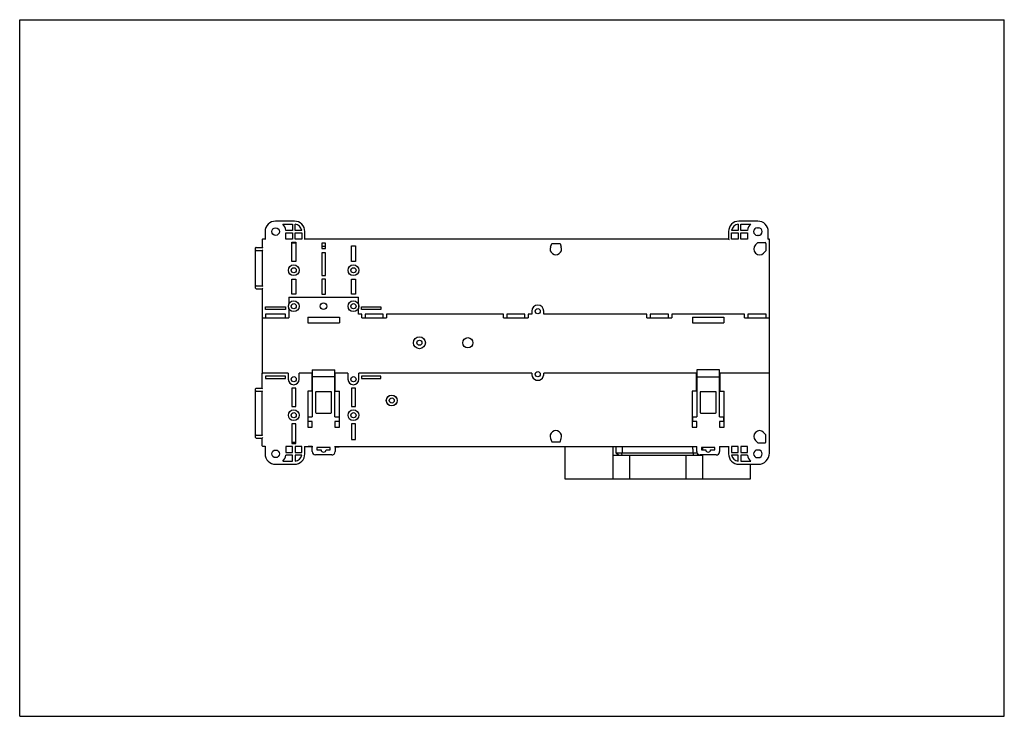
# Model space of a CAD drawing. Header units: millimetres. Extents: x 0 to 297, y 0 to 210.
import ezdxf

# ---------------------------------------------------------------- set-up
doc = ezdxf.new("R2010")
doc.units = ezdxf.units.MM
doc.header["$LTSCALE"] = 16.335
doc.layers.get('0').update_dxf_attribs({"linetype": 'CONTINUOUS'})
doc.layers.add('03_AXES', color=7, linetype='CONTINUOUS')

msp = doc.modelspace()

# ---------------------------------------------------------------- linework, layer by layer
at = {"color": 7, "linetype": 'Continuous'}
for p, q in [((0, 0), (0, 210)), ((0, 210), (297, 210)), ((297, 0), (297, 210)), ((82.87, 149.27), (77.17, 149.27)), ((222.67, 149.27), (216.97, 149.27)), ((74.02, 146.12), (74.02, 143.87)), ((79.34, 148.37), (82.32, 148.37)), ((82.32, 146.5), (80.27, 146.5)), ((80.3, 143.87), (80.3, 145.75)), ((80.3, 145.75), (82.32, 145.75)), ((82.32, 148.37), (82.32, 146.5)), ((82.32, 145.75), (82.32, 143.87)), ((83.07, 146.5), (83.07, 148.36)), ((85.09, 146.5), (83.07, 146.5)), ((83.07, 143.87), (83.07, 145.75)), ((83.07, 145.75), (85.12, 145.75)), ((85.12, 145.75), (85.12, 143.87)), ((86.02, 143.87), (86.02, 146.12)), ((213.82, 146.12), (213.82, 143.87)), ((214.72, 145.75), (216.77, 145.75)), ((214.72, 143.87), (214.72, 145.75)), ((216.77, 146.5), (214.75, 146.5)), ((216.77, 148.36), (216.77, 146.5)), ((216.77, 145.75), (216.77, 143.87)), ((217.52, 148.37), (220.5, 148.37)), ((217.52, 146.5), (217.52, 148.37)), ((219.57, 146.5), (217.52, 146.5)), ((217.52, 145.75), (219.55, 145.75)), ((217.52, 143.87), (217.52, 145.75)), ((219.55, 145.75), (219.55, 143.87)), ((222.52, 147.27), (222.82, 147.27)), ((225.82, 143.87), (225.82, 146.12)), ((73.17, 143.72), (73.17, 141.37)), ((74.02, 143.87), (73.32, 143.87)), ((74.02, 143.87), (74.17, 143.72)), ((82.32, 143.87), (80.3, 143.87)), ((82.09, 137.12), (82.09, 142.97)), ((82.09, 142.97), (83.25, 142.97)), ((82.16, 142.62), (82.16, 142.97)), ((83.18, 142.62), (82.16, 142.62)), ((85.12, 143.87), (83.07, 143.87)), ((83.18, 142.62), (83.18, 142.97)), ((83.25, 142.97), (83.25, 137.12)), ((86.02, 143.87), (85.87, 143.72)), ((213.82, 143.87), (86.02, 143.87)), ((91.13, 142.62), (91.13, 141.03)), ((92.21, 142.62), (91.13, 142.62)), ((91.17, 142.62), (91.17, 141.62)), ((92.17, 142.62), (92.17, 141.62)), ((92.21, 141.03), (92.21, 142.62)), ((213.82, 143.87), (213.97, 143.72)), ((216.77, 143.87), (214.72, 143.87)), ((219.55, 143.87), (217.52, 143.87)), ((221.94, 142.1), (222.65, 142.81)), ((222.82, 144.97), (222.52, 144.97)), ((222.65, 142.81), (224.86, 142.81)), ((225.11, 142.56), (225.11, 140.35)), ((225.82, 143.87), (225.67, 143.72)), ((226.02, 143.87), (225.82, 143.87)), ((226.17, 103.45), (226.17, 143.72)), ((71.17, 129.04), (71.17, 141.22)), ((71.32, 141.37), (73.17, 141.37)), ((71.32, 140.47), (73.17, 140.47)), ((73.17, 141.37), (73.32, 141.22)), ((73.17, 140.47), (73.32, 140.62)), ((73.17, 140.47), (73.17, 129.77)), ((91.09, 139.7), (91.09, 132.92)), ((92.25, 139.7), (91.09, 139.7)), ((91.13, 141.03), (92.21, 141.03)), ((92.19, 141.62), (91.15, 141.62)), ((92.25, 132.92), (92.25, 139.7)), ((100.09, 137.12), (100.09, 141.8)), ((100.09, 141.8), (101.25, 141.8)), ((101.25, 141.8), (101.25, 137.12)), ((160.08, 141.47), (160.47, 142.51)), ((160.47, 142.51), (162.98, 142.51)), ((162.98, 142.51), (163.36, 141.47)), ((225.11, 140.35), (224.4, 139.64)), ((83.25, 137.12), (82.09, 137.12)), ((101.25, 137.12), (100.09, 137.12)), ((82.09, 127.29), (82.09, 131.83)), ((82.09, 131.83), (83.25, 131.83)), ((83.25, 131.83), (83.25, 127.29)), ((91.09, 132.92), (92.25, 132.92)), ((91.09, 131.75), (91.09, 127.29)), ((92.25, 131.75), (91.09, 131.75)), ((92.25, 127.29), (92.25, 131.75)), ((100.09, 127.29), (100.09, 131.83)), ((100.09, 131.83), (101.25, 131.83)), ((101.25, 131.83), (101.25, 127.29)), ((71.32, 129.77), (73.17, 129.77)), ((71.32, 128.89), (73.17, 128.87)), ((73.17, 129.77), (73.32, 129.62)), ((73.17, 128.87), (73.32, 129.02)), ((73.17, 128.87), (73.17, 103.45)), ((81.17, 126.37), (81.17, 124.32)), ((81.17, 126.37), (102.17, 126.37)), ((83.25, 127.29), (82.09, 127.29)), ((91.09, 127.29), (92.25, 127.29)), ((101.25, 127.29), (100.09, 127.29)), ((102.17, 124.32), (102.17, 126.37)), ((74.15, 122.68), (74.15, 123.44)), ((74.15, 123.44), (80.19, 123.44)), ((80.19, 122.68), (74.15, 122.68)), ((80.19, 123.44), (80.19, 122.68)), ((81.17, 122.92), (81.17, 120.12)), ((102.17, 121.21), (102.17, 122.92)), ((103.15, 122.68), (103.15, 123.44)), ((103.15, 123.44), (108.94, 123.44)), ((108.94, 122.68), (103.15, 122.68)), ((108.94, 123.44), (108.94, 122.68)), ((154.45, 122.12), (154.45, 121.21)), ((158.09, 121.21), (158.09, 122.12)), ((73.17, 120.12), (81.17, 120.12)), ((74.17, 121.22), (74.17, 120.12)), ((80.17, 121.22), (74.17, 121.22)), ((80.17, 120.12), (80.17, 121.22)), ((86.92, 120.37), (86.92, 118.57)), ((86.92, 120.37), (96.42, 120.37)), ((96.42, 120.37), (96.42, 118.57)), ((103.17, 121.21), (102.17, 121.21)), ((103.17, 120.12), (103.17, 121.21)), ((103.17, 120.12), (110.67, 120.12)), ((104.17, 121.22), (104.17, 120.12)), ((109.67, 121.22), (104.17, 121.22)), ((109.67, 120.12), (109.67, 121.22)), ((110.67, 121.21), (110.67, 120.12)), ((145.92, 121.21), (110.67, 121.21)), ((145.92, 120.12), (145.92, 121.21)), ((145.92, 120.12), (153.42, 120.12)), ((146.92, 121.22), (146.92, 120.12)), ((152.42, 121.22), (146.92, 121.22)), ((152.42, 120.12), (152.42, 121.22)), ((153.42, 121.21), (153.42, 120.12)), ((154.45, 121.21), (153.42, 121.21)), ((189.17, 121.21), (158.09, 121.21)), ((189.17, 120.12), (189.17, 121.21)), ((189.17, 120.12), (196.67, 120.12)), ((195.67, 121.22), (190.17, 121.22)), ((190.17, 121.22), (190.17, 120.12)), ((195.67, 120.12), (195.67, 121.22)), ((218.67, 121.21), (196.67, 121.21)), ((196.67, 121.21), (196.67, 120.12)), ((202.92, 120.37), (212.42, 120.37)), ((202.92, 120.37), (202.92, 118.57)), ((212.42, 120.37), (212.42, 118.57)), ((218.67, 120.12), (218.67, 121.21)), ((218.67, 120.12), (226.17, 120.12)), ((225.17, 121.22), (219.67, 121.22)), ((219.67, 121.22), (219.67, 120.12)), ((225.17, 120.12), (225.17, 121.22)), ((86.92, 118.57), (96.42, 118.57)), ((202.92, 118.57), (212.42, 118.57)), ((88.25, 104.44), (88.25, 90.26)), ((88.25, 104.44), (95.09, 104.44)), ((95.09, 90.26), (95.09, 104.44)), ((211.09, 104.44), (204.25, 104.44)), ((204.25, 104.44), (204.25, 90.26)), ((211.09, 90.26), (211.09, 104.44)), ((73.17, 98.87), (73.17, 103.43)), ((81.01, 103.43), (73.32, 103.43)), ((74.15, 102.56), (74.15, 101.81)), ((80.19, 102.56), (74.15, 102.56)), ((74.15, 101.81), (80.19, 101.81)), ((80.19, 101.81), (80.19, 102.56)), ((88.25, 103.44), (84.33, 103.43)), ((88.17, 103.43), (88.17, 97.97)), ((95.09, 102.38), (88.25, 102.38)), ((99.01, 103.43), (95.09, 103.44)), ((95.17, 97.97), (95.17, 103.43)), ((103.15, 102.56), (103.15, 101.81)), ((108.94, 102.56), (103.15, 102.56)), ((103.15, 101.81), (108.94, 101.81)), ((108.94, 101.81), (108.94, 102.56)), ((204.25, 103.44), (158.07, 103.43)), ((204.17, 97.97), (204.17, 103.43)), ((204.25, 102.38), (211.09, 102.38)), ((211.17, 103.44), (211.09, 103.44)), ((226.02, 103.43), (211.17, 103.43)), ((211.17, 103.43), (211.17, 97.97)), ((226.17, 79.37), (226.17, 103.43)), ((71.17, 84.02), (71.17, 98.71)), ((73.17, 98.87), (71.32, 98.86)), ((73.32, 98.72), (73.17, 98.87)), ((73.17, 97.97), (73.32, 98.12)), ((82.09, 98.95), (82.09, 93.42)), ((83.25, 98.95), (82.09, 98.95)), ((83.25, 93.42), (83.25, 98.95)), ((100.09, 98.95), (100.09, 93.42)), ((101.25, 98.95), (100.09, 98.95)), ((101.25, 93.42), (101.25, 98.95)), ((71.32, 97.97), (73.17, 97.97)), ((73.17, 84.77), (73.17, 97.97)), ((86.87, 97.97), (86.87, 87.12)), ((88.25, 97.97), (86.87, 97.97)), ((89.24, 97.62), (89.24, 91.67)), ((93.87, 97.85), (89.47, 97.85)), ((94.1, 91.67), (94.1, 97.62)), ((95.09, 97.97), (96.47, 97.97)), ((96.47, 87.12), (96.47, 97.97)), ((204.25, 97.97), (202.87, 97.97)), ((202.87, 97.97), (202.87, 87.12)), ((205.24, 97.62), (205.24, 91.67)), ((209.87, 97.85), (205.47, 97.85)), ((210.1, 91.67), (210.1, 97.62)), ((211.09, 97.97), (212.47, 97.97)), ((212.47, 87.12), (212.47, 97.97)), ((82.09, 93.42), (83.25, 93.42)), ((100.09, 93.42), (101.25, 93.42)), ((87, 88.83), (87, 90.26)), ((87, 90.26), (88.25, 90.26)), ((89.47, 91.43), (93.87, 91.43)), ((95.09, 90.26), (96.34, 90.26)), ((96.34, 90.26), (96.34, 88.83)), ((203, 90.26), (204.25, 90.26)), ((203, 88.83), (203, 90.26)), ((205.47, 91.43), (209.87, 91.43)), ((211.09, 90.26), (212.34, 90.26)), ((212.34, 90.26), (212.34, 88.83)), ((82.09, 88.13), (82.09, 82.27)), ((83.25, 88.13), (82.09, 88.13)), ((83.25, 82.27), (83.25, 88.13)), ((86.87, 87.12), (88.25, 87.12)), ((88.25, 88.83), (87, 88.83)), ((88.25, 87.12), (88.25, 88.83)), ((95.09, 88.83), (95.09, 87.12)), ((96.34, 88.83), (95.09, 88.83)), ((95.09, 87.12), (96.47, 87.12)), ((100.09, 88.13), (100.09, 83.44)), ((101.25, 88.13), (100.09, 88.13)), ((101.25, 83.44), (101.25, 88.13)), ((202.87, 87.12), (204.25, 87.12)), ((204.25, 88.83), (203, 88.83)), ((204.25, 87.12), (204.25, 88.83)), ((212.34, 88.83), (211.09, 88.83)), ((211.09, 88.83), (211.09, 87.12)), ((211.09, 87.12), (212.47, 87.12)), ((71.32, 84.77), (73.17, 84.77)), ((71.32, 83.87), (73.17, 83.87)), ((73.32, 84.62), (73.17, 84.77)), ((73.17, 83.87), (73.32, 84.02)), ((73.17, 81.52), (73.17, 83.87)), ((100.09, 83.44), (101.25, 83.44)), ((160.08, 83.78), (160.47, 82.73)), ((162.98, 82.73), (163.36, 83.78)), ((225.11, 84.89), (224.4, 85.6)), ((225.11, 82.68), (225.11, 84.89)), ((74.02, 81.37), (73.32, 81.37)), ((74.02, 81.37), (74.17, 81.52)), ((74.02, 81.37), (74.02, 79.12)), ((80.3, 81.37), (80.3, 79.5)), ((82.32, 81.37), (80.3, 81.37)), ((82.09, 82.27), (83.25, 82.27)), ((82.16, 82.62), (82.16, 82.27)), ((82.16, 82.62), (83.18, 82.62)), ((82.32, 79.5), (82.32, 81.37)), ((83.07, 81.37), (83.07, 79.5)), ((85.12, 81.37), (83.07, 81.37)), ((83.18, 82.62), (83.18, 82.27)), ((85.12, 79.5), (85.12, 81.37)), ((85.87, 81.37), (88.38, 81.37)), ((86.02, 79.12), (86.02, 81.37)), ((86.97, 81.29), (86.97, 81.37)), ((88.23, 81.3), (86.97, 81.29)), ((88.23, 79.79), (88.23, 81.37)), ((89.67, 81.02), (89.67, 80.37)), ((93.67, 81.02), (89.67, 81.02)), ((89.67, 80.37), (90.92, 80.37)), ((92.42, 80.37), (93.67, 80.37)), ((93.67, 80.37), (93.67, 81.02)), ((94.97, 81.37), (204.22, 81.37)), ((95.12, 81.37), (95.12, 79.78)), ((95.12, 81.28), (96.37, 81.28)), ((96.37, 81.28), (96.37, 81.37)), ((160.47, 82.73), (162.98, 82.73)), ((164.45, 81.37), (164.48, 71.62)), ((178.95, 81.37), (178.95, 71.62)), ((179.96, 79.37), (179.96, 81.37)), ((204.22, 79.79), (204.22, 81.37)), ((209.67, 81.02), (205.67, 81.02)), ((205.67, 81.02), (205.67, 80.37)), ((205.67, 80.37), (206.92, 80.37)), ((205.93, 81.02), (205.93, 80.37)), ((208.42, 80.37), (209.67, 80.37)), ((209.67, 80.37), (209.67, 81.02)), ((211.12, 81.37), (213.97, 81.37)), ((211.12, 81.37), (211.12, 79.78)), ((213.82, 81.37), (213.82, 79.12)), ((216.77, 81.37), (214.72, 81.37)), ((214.72, 81.37), (214.72, 79.5)), ((216.77, 79.5), (216.77, 81.37)), ((219.55, 81.37), (217.52, 81.37)), ((217.52, 81.37), (217.52, 79.5)), ((219.55, 79.5), (219.55, 81.37)), ((221.94, 83.14), (222.65, 82.43)), ((222.82, 80.27), (222.52, 80.27)), ((222.65, 82.43), (224.86, 82.43)), ((82.32, 78.75), (80.27, 78.75)), ((80.3, 79.5), (82.32, 79.5)), ((82.32, 76.87), (82.32, 78.75)), ((83.07, 79.5), (85.12, 79.5)), ((83.07, 78.75), (83.07, 76.88)), ((85.09, 78.75), (83.07, 78.75)), ((94.12, 78.78), (89.22, 78.8)), ((205.93, 78.62), (178.95, 78.62)), ((204.32, 79.37), (179.96, 79.37)), ((180.71, 78.62), (179.96, 79.37)), ((183.93, 78.62), (183.93, 71.62)), ((200.96, 78.62), (200.96, 71.62)), ((204.18, 78.62), (204.58, 79.03)), ((210.12, 78.78), (205.22, 78.79)), ((205.93, 78.79), (205.93, 71.62)), ((214.72, 79.5), (216.77, 79.5)), ((216.77, 78.75), (214.75, 78.75)), ((216.77, 76.88), (216.77, 78.75)), ((217.52, 79.5), (219.55, 79.5)), ((219.57, 78.75), (217.52, 78.75)), ((217.52, 78.75), (217.52, 76.87)), ((222.52, 77.97), (222.82, 77.97)), ((77.17, 75.97), (82.87, 75.97)), ((79.34, 76.87), (82.32, 76.87)), ((216.97, 75.97), (222.77, 75.97)), ((217.52, 76.87), (220.5, 76.87)), ((220.41, 71.62), (220.43, 75.97)), ((164.48, 71.62), (220.41, 71.62)), ((0, 0), (297, 0))]:
    msp.add_line(p, q, dxfattribs=at)
for centre, radius in [((77.17, 146.12), 1.15), ((82.67, 134.47), 1.63), ((82.67, 134.47), 0.775), ((100.67, 134.47), 1.63), ((100.67, 134.47), 0.775), ((82.67, 123.62), 0.775), ((100.67, 123.62), 0.775), ((120.57, 112.62), 0.775), ((82.67, 101.62), 0.775), ((100.67, 101.62), 0.775), ((156.27, 103.12), 0.775), ((112.22, 95.2), 1.65), ((112.22, 95.2), 1.62), ((112.22, 95.2), 0.775), ((82.67, 90.77), 1.63), ((100.67, 90.77), 1.63), ((82.67, 90.77), 0.775), ((100.67, 90.77), 0.775), ((77.17, 79.12), 1.15)]:
    msp.add_circle(centre, radius, dxfattribs=at)
for centre, radius, start, end in [((77.17, 146.12), 3.15, 90, 180), ((82.87, 146.12), 3.15, 0, 90), ((216.97, 146.12), 3.15, 90, 180), ((222.67, 146.12), 3.15, 0, 90), ((77.17, 146.12), 3.12, 6.8921, 46.0545), ((82.87, 146.12), 2.25, 9.5941, 84.9003), ((216.97, 146.12), 2.25, 95.0997, 170.4059), ((222.67, 146.12), 3.12, 133.9455, 173.1079), ((222.52, 146.12), 1.15, 90, 270), ((222.82, 146.12), 1.15, 270, 90), ((73.32, 143.72), 0.15, 90, 180), ((226.02, 143.72), 0.15, 0, 90), ((71.32, 141.22), 0.15, 90, 180), ((161.72, 140.87), 1.74, 160, 20), ((223.17, 140.87), 1.74, 135, 315), ((71.32, 129.62), 0.15, 89.9364, 180.0405), ((71.32, 129.04), 0.15, 180, 269.5), ((82.67, 123.62), 1.66, 154.9608, 205.0392), ((100.67, 123.62), 1.66, 334.9608, 25.0392), ((156.27, 122.12), 1.82, 0, 180), ((71.32, 98.71), 0.15, 90.5, 180), ((71.32, 84.62), 0.15, 89.9364, 180.0405), ((71.32, 84.02), 0.15, 180, 270), ((161.72, 84.37), 1.74, 340, 200), ((223.17, 84.37), 1.74, 45, 225), ((73.32, 81.52), 0.15, 180, 270), ((222.52, 79.12), 1.15, 90, 270), ((222.82, 79.12), 1.15, 270, 90), ((77.17, 79.12), 3.15, 180, 270), ((77.17, 79.12), 3.12, 313.9455, 353.1079), ((82.87, 79.12), 3.15, 270, 360), ((82.87, 79.12), 2.25, 275.0997, 350.4059), ((89.22, 79.79), 0.991, 179.9967, 269.8972), ((94.12, 79.78), 1, 269.984, 359.9945), ((216.97, 79.12), 3.15, 180, 270), ((216.97, 79.12), 2.25, 189.5941, 264.9003), ((222.67, 79.12), 3.12, 186.8921, 226.0545), ((222.77, 79.37), 3.4, 270, 360)]:
    msp.add_arc(centre, radius, start, end, dxfattribs=at)
for centre, major_axis, ratio, start_param, end_param in [((224.86, 142.56), (0.177, 0.177), 0.999924, -0.78536, 0.78536), ((73.32, 103.43), (0.15, 0), 0.005236, -3.141593, -1.570796), ((226.02, 103.43), (0.15, 0), 0.005236, -1.570796, 0), ((89.47, 97.62), (0.233, 0), 0.999962, 1.57072, 3.141517), ((93.87, 97.62), (0.233, 0), 0.999962, -0.000076, 1.57072), ((205.47, 97.62), (0.233, 0), 0.999962, 1.57072, 3.141517), ((209.87, 97.62), (0.233, 0), 0.999962, -0.000076, 1.57072), ((89.47, 91.67), (0.233, 0), 0.999962, 3.141517, 4.712313), ((93.87, 91.67), (0.233, 0), 0.999962, -1.570872, -0.000076), ((205.47, 91.67), (0.233, 0), 0.999962, 3.141517, 4.712313), ((209.87, 91.67), (0.233, 0), 0.999962, -1.570872, -0.000076), ((91.67, 80.37), (0.75, 0), 0.999962, 3.141517, 6.283109), ((207.67, 80.37), (0.75, 0), 0.999962, 3.141517, 6.283109), ((224.86, 82.68), (0.177, -0.177), 0.999924, -0.78536, 0.78536), ((205.22, 79.79), (1, 0), 0.999962, 3.141517, 4.712313), ((210.12, 79.78), (1, 0), 0.999962, -1.570872, -0.000076)]:
    msp.add_ellipse(centre, major_axis=major_axis, ratio=ratio, start_param=start_param, end_param=end_param, dxfattribs=at)
for points, knots in [([(71.32, 140.47), (71.28, 140.47), (71.2, 140.5), (71.17, 140.58), (71.17, 140.62)], [0, 0, 0, 0, 0.499166, 1, 1, 1, 1]), ([(71.32, 97.97), (71.28, 97.97), (71.2, 98), (71.17, 98.08), (71.17, 98.12)], [0, 0, 0, 0, 0.499166, 1, 1, 1, 1]), ([(181.8, 81.37), (181.77, 81.04), (181.72, 80.37), (181.68, 79.71), (181.66, 79.37)], [0, 0, 0, 0, 0.499997, 1, 1, 1, 1]), ([(203.18, 79.37), (203.17, 79.54), (203.15, 79.79), (203.13, 80.13), (203.11, 80.38), (203.08, 80.64), (203.06, 80.84), (203.03, 81.01), (203.01, 81.12), (203, 81.2), (202.98, 81.26), (202.97, 81.31), (202.95, 81.35), (202.94, 81.37), (202.93, 81.37)], [0, 0, 0, 0, 0.250034, 0.375051, 0.500069, 0.625085, 0.7501, 0.812608, 0.875114, 0.906367, 0.937619, 0.968861, 0.984468, 1, 1, 1, 1]), ([(181.7, 78.62), (181.69, 78.75), (181.67, 79), (181.66, 79.25), (181.66, 79.37)], [0, 0, 0, 0, 0.500107, 1, 1, 1, 1]), ([(203.18, 79.37), (203.18, 79.25), (203.18, 79), (203.17, 78.75), (203.16, 78.62)], [0, 0, 0, 0, 0.49994, 1, 1, 1, 1])]:
    msp.add_open_spline(points, degree=3, knots=knots, dxfattribs=at)
at = {"layer": '03_AXES', "color": 7, "linetype": 'Continuous'}
for p, q in [((81.01, 103.43), (81.01, 101.62)), ((84.33, 101.62), (84.33, 103.43)), ((99.01, 103.43), (99.01, 101.62)), ((102.33, 101.62), (102.33, 103.43)), ((154.47, 103.43), (102.33, 103.43))]:
    msp.add_line(p, q, dxfattribs=at)
for centre, radius in [((82.67, 123.62), 1.63), ((100.67, 123.62), 1.63), ((91.67, 123.62), 1), ((156.27, 122.12), 0.775), ((120.57, 112.62), 1.8), ((135.17, 112.62), 1.54)]:
    msp.add_circle(centre, radius, dxfattribs=at)
for centre, radius, start, end in [((82.67, 101.62), 1.66, 180, 360), ((100.67, 101.62), 1.66, 180, 360), ((156.27, 103.12), 1.82, 170.2319, 9.7681)]:
    msp.add_arc(centre, radius, start, end, dxfattribs=at)

doc.saveas('drawing.dxf')
